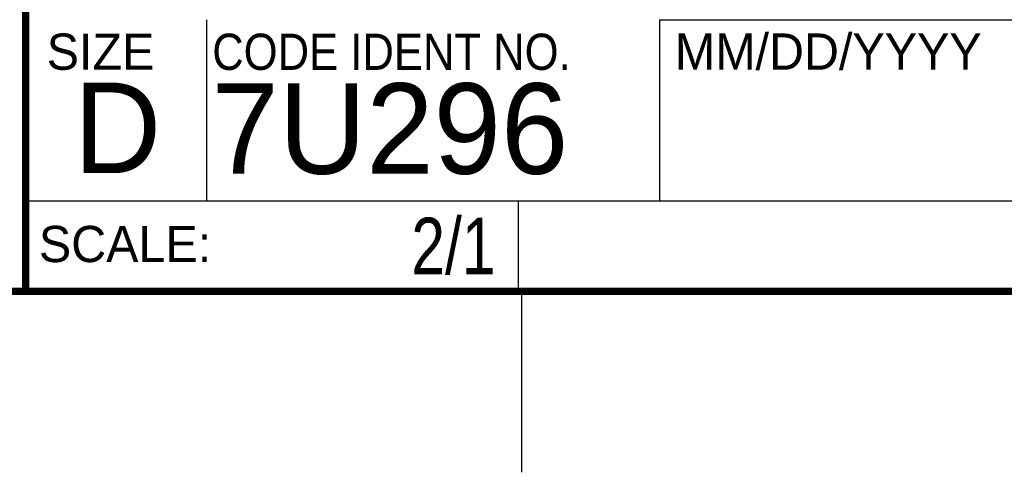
# Model space of a CAD drawing. Header units: inches. Extents: x 0 to 34, y 0 to 22.
# Tile 22 of 29: x 28.4 to 31.1, y 0 to 1.3. Entities that reach past the tile are written whole.
import ezdxf

# ---------------------------------------------------------------- set-up
doc = ezdxf.new("R2010")
doc.units = ezdxf.units.IN
doc.header["$LTSCALE"] = 1.87
doc.header["$MEASUREMENT"] = 0
doc.layers.get('0').update_dxf_attribs({"linetype": 'CONTINUOUS'})
doc.layers.add('DETAIL', color=7, linetype='CONTINUOUS')
doc.styles.get("Standard").update_dxf_attribs({"font": 'txt', "width": 0.8})
doc.styles.add('TEXTSTYLE_2', font='txt')
doc.styles.add('TEXTSTYLE_3', font='txt', dxfattribs={"width": 0.9})

msp = doc.modelspace()

# ---------------------------------------------------------------- linework, layer by layer
at = {"color": 2, "linetype": 'CONTINUOUS'}
for p, q in [((28.88, 0.75), (28.88, 1.25)), ((30.13, 1.2499), (33.49, 1.2499)), ((30.13, 1.2499), (30.13, 0.7499)), ((28.3795, 0.75), (29.7395, 0.75)), ((28.3795, 0.75), (28.3795, 0.5)), ((28.38, 0.75), (33.5, 0.75)), ((29.7395, 0.75), (29.7395, 0.5)), ((30.13, 0.7499), (33.49, 0.7499)), ((28.3795, 0.5), (29.7395, 0.5)), ((29.75, 0), (29.75, 0.5))]:
    msp.add_line(p, q, dxfattribs=at)
at = {"color": 7, "linetype": 'CONTINUOUS', "const_width": 0.02}
for points in [[(28.38, 3), (28.38, 0.5)], [(0.5, 0.5), (33.5, 0.5)]]:
    msp.add_lwpolyline(points, dxfattribs=at)

# ---------------------------------------------------------------- texts
at = {"color": 2, "linetype": 'CONTINUOUS', "char_height": 0.1, "attachment_point": 1, "line_spacing_factor": 0.9}
for s, insert, width, style in [('SIZE', (28.4379, 1.2118), 0.4, 'TEXTSTYLE_2'), ('CODE IDENT NO.', (28.8949, 1.2115), 1.26, 'TEXTSTYLE_3'), ('MM/DD/YYYY', (30.1721, 1.2121), 1, 'TEXTSTYLE_2'), ('SCALE:', (28.4164, 0.6806), 0.6, 'TEXTSTYLE_2')]:
    msp.add_mtext(s, dxfattribs=dict(at, insert=insert, width=width, style=style))
at = {"color": 7, "linetype": 'CONTINUOUS', "char_height": 0.25, "attachment_point": 1, "line_spacing_factor": 0.9, "style": 'TEXTSTYLE_2'}
for s, insert, width in [('D  ', (28.5128, 1.0764), 0.75), ('7U296', (28.8928, 1.0745), 1.25)]:
    msp.add_mtext(s, dxfattribs=dict(at, insert=insert, width=width))
at = {"layer": 'DETAIL', "color": 7, "linetype": 'CONTINUOUS', "insert": (29.677, 0.7032), "char_height": 0.15625, "width": 0.375, "attachment_point": 3, "line_spacing_factor": 0.9}
msp.add_mtext('2/1', dxfattribs=at)

doc.saveas('drawing.dxf')
